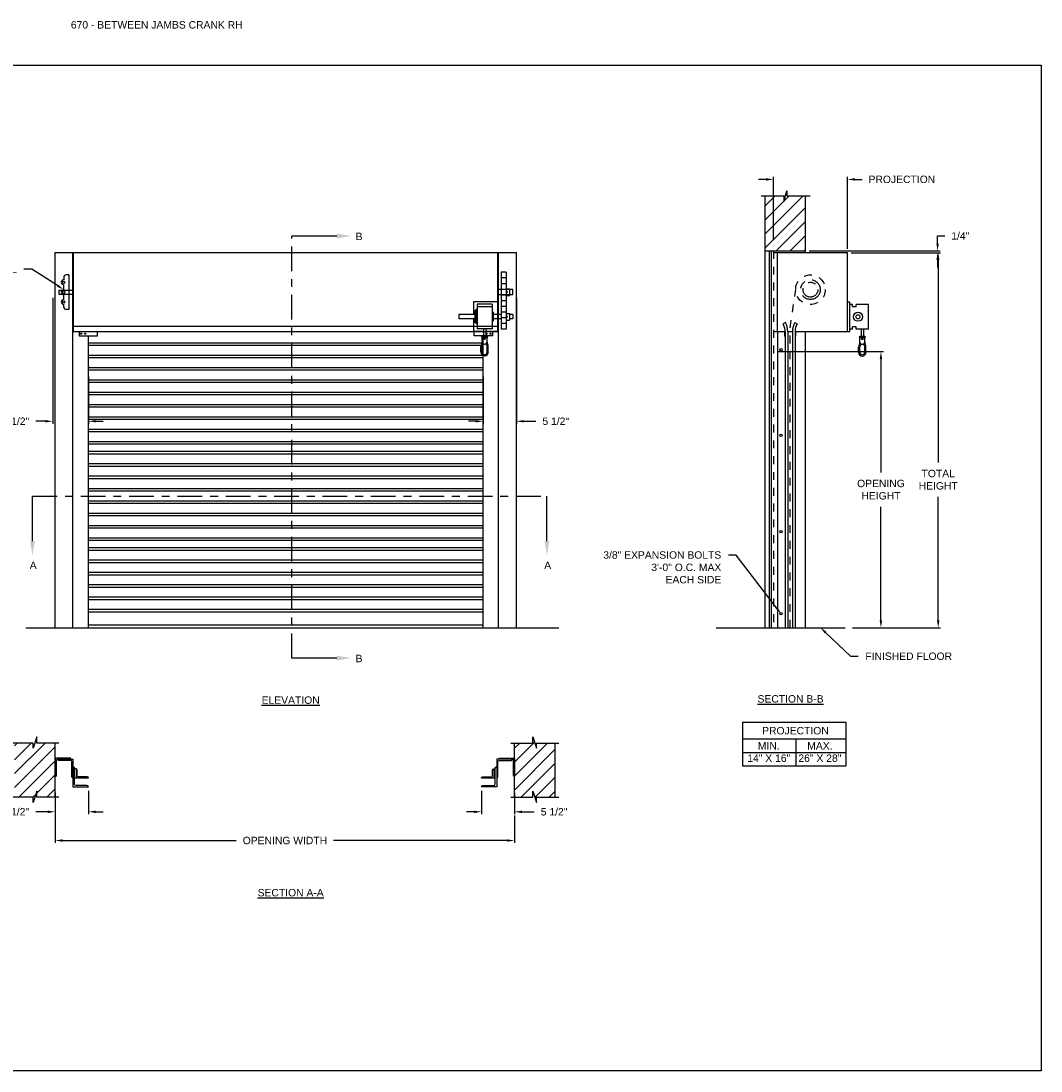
# Model space of a CAD drawing. Header units: inches. Extents: x 169.6 to 213.8, y 195 to 266.5.
# Tile 50 of 50: x 200.8 to 213.8, y 234.4 to 247.7. Entities that reach past the tile are written whole.
import ezdxf
from ezdxf import colors
from ezdxf.entities.mleader import LeaderData, LeaderLine
from ezdxf.math import Vec2, Vec3

# ---------------------------------------------------------------- set-up
doc = ezdxf.new("R2010")
doc.units = ezdxf.units.IN
doc.header["$LTSCALE"] = 0.25
doc.header["$MEASUREMENT"] = 0
for name, pattern in [('CENTER', [2, 1.25, -0.25, 0.25, -0.25]), ('HIDDEN', [0.375, 0.25, -0.125]), ('HIDDEN2', [0.1875, 0.125, -0.0625])]:
    doc.linetypes.add(name, pattern=pattern)
for name, color, linetype in [('ANNOTATIONS', 1, 'Continuous'), ('CRANK RH', 7, 'Continuous'), ('SECTION CUTS', 6, 'CENTER')]:
    doc.layers.add(name, color=color, linetype=linetype)
doc.styles.add('ARIAL', font='arial.ttf', dxfattribs={"height": 0.09375})
doc.styles.get("Standard").update_dxf_attribs({"font": 'romans.shx'})
doc.dimstyles.new('STANDARD$0', dxfattribs={"dimtxt": 0.09375, "dimasz": 0.09375, "dimexe": 0.03125, "dimexo": 0.046875, "dimgap": 0.09, "dimtad": 0, "dimtih": 1, "dimtoh": 1, "dimdec": 4, "dimzin": 0, "dimdsep": 46, "dimtxsty": 'ARIAL', "dimcen": 0.09, "dimadec": 0, "dimazin": 0, "dimtfac": 1, "dimtdec": 4, "dimtofl": 0, "dimtmove": 0, "dimatfit": 1, "dimfxl": 1, "dimtolj": 1, "dimtzin": 0, "dimarcsym": 0})
pattern_1 = [(45, (7.58987, -16.66831), (-0.08838835, 0.08838835), [])]

# ---------------------------------------------------------------- blocks, each defined once
blk = doc.blocks.new('*D51')
at = {"layer": 'ANNOTATIONS', "color": 0, "lineweight": -2, "transparency": 16777216}
for p, q in [((210.411, 243.533), (211.757, 243.533)), ((211.726, 243.439), (211.726, 242.002)), ((211.726, 240.13), (211.726, 241.567)), ((211.364, 240.036), (211.757, 240.036))]:
    blk.add_line(p, q, dxfattribs=at)
at = {"layer": 'ANNOTATIONS', "color": 0, "transparency": 16777216}
for points in [[(211.71, 243.439), (211.741, 243.439), (211.726, 243.533)], [(211.71, 240.13), (211.741, 240.13), (211.726, 240.036)]]:
    blk.add_solid(points, dxfattribs=at)
at = {"layer": 'defpoints', "color": 0, "transparency": 16777216}
for p in [(210.364, 243.533), (211.726, 243.533), (211.318, 240.036)]:
    blk.add_point(p, dxfattribs=at)
at = {"layer": 'ANNOTATIONS', "color": 0, "transparency": 16777216, "insert": (211.726, 241.785), "char_height": 0.09375, "attachment_point": 5, "style": 'ARIAL'}
blk.add_mtext('\\A1;OPENING \\PHEIGHT', dxfattribs=at)
blk = doc.blocks.new('*D52')
at = {"layer": 'ANNOTATIONS', "color": 0, "lineweight": -2, "transparency": 16777216}
for p, q in [((211.349, 244.786), (212.482, 244.786)), ((212.451, 244.693), (212.451, 242.129)), ((212.451, 240.13), (212.451, 241.694)), ((211.364, 240.036), (212.482, 240.036))]:
    blk.add_line(p, q, dxfattribs=at)
at = {"layer": 'ANNOTATIONS', "color": 0, "transparency": 16777216}
for points in [[(212.435, 244.693), (212.467, 244.693), (212.451, 244.786)], [(212.435, 240.13), (212.467, 240.13), (212.451, 240.036)]]:
    blk.add_solid(points, dxfattribs=at)
at = {"layer": 'defpoints', "color": 0, "transparency": 16777216}
for p in [(211.302, 244.786), (211.318, 240.036), (212.451, 240.036)]:
    blk.add_point(p, dxfattribs=at)
at = {"layer": 'ANNOTATIONS', "color": 0, "transparency": 16777216, "insert": (212.451, 241.911), "char_height": 0.0938, "attachment_point": 5, "style": 'ARIAL'}
blk.add_mtext('\\A1;TOTAL\\PHEIGHT', dxfattribs=at)
blk = doc.blocks.new('*D44')
at = {"layer": 'ANNOTATIONS', "color": 0, "lineweight": -2, "transparency": 16777216}
for p, q in [((210.271, 245.714), (210.177, 245.714)), ((210.364, 244.948), (210.364, 245.745)), ((211.302, 244.833), (211.302, 245.745)), ((211.396, 245.714), (211.489, 245.714))]:
    blk.add_line(p, q, dxfattribs=at)
at = {"layer": 'ANNOTATIONS', "color": 0, "transparency": 16777216}
for points in [[(210.271, 245.729), (210.271, 245.698), (210.364, 245.714)], [(211.396, 245.729), (211.396, 245.698), (211.302, 245.714)]]:
    blk.add_solid(points, dxfattribs=at)
at = {"layer": 'defpoints', "color": 0, "transparency": 16777216}
for p in [(211.302, 245.714), (210.364, 244.901), (211.302, 244.786)]:
    blk.add_point(p, dxfattribs=at)
at = {"layer": 'ANNOTATIONS', "color": 0, "transparency": 16777216, "insert": (211.991, 245.714), "char_height": 0.09375, "attachment_point": 5, "style": 'ARIAL'}
blk.add_mtext('\\A1;PROJECTION', dxfattribs=at)
blk = doc.blocks.new('*D45')
at = {"layer": 'ANNOTATIONS', "color": 0, "lineweight": -2, "transparency": 16777216}
for p, q in [((201.268, 237.948), (201.268, 237.674)), ((201.688, 237.973), (201.688, 237.674)), ((201.174, 237.706), (201.021, 237.706)), ((201.782, 237.706), (201.876, 237.706))]:
    blk.add_line(p, q, dxfattribs=at)
at = {"layer": 'ANNOTATIONS', "color": 0, "transparency": 16777216}
for points in [[(201.174, 237.721), (201.174, 237.69), (201.268, 237.706)], [(201.782, 237.721), (201.782, 237.69), (201.688, 237.706)]]:
    blk.add_solid(points, dxfattribs=at)
at = {"layer": 'defpoints', "color": 0, "transparency": 16777216}
for p in [(201.268, 237.995), (201.688, 238.02), (201.268, 237.706)]:
    blk.add_point(p, dxfattribs=at)
at = {"layer": 'ANNOTATIONS', "color": 0, "transparency": 16777216, "insert": (200.768, 237.706), "char_height": 0.0938, "attachment_point": 5, "style": 'ARIAL'}
blk.add_mtext('\\A1;5 1/2"', dxfattribs=at)
blk = doc.blocks.new('*D46')
at = {"layer": 'ANNOTATIONS', "color": 0, "lineweight": -2, "transparency": 16777216}
for p, q in [((212.443, 244.902), (212.443, 244.998)), ((212.443, 244.998), (212.537, 244.998)), ((210.818, 244.809), (212.474, 244.809)), ((211.349, 244.786), (212.474, 244.786)), ((212.443, 244.693), (212.443, 244.599))]:
    blk.add_line(p, q, dxfattribs=at)
at = {"layer": 'ANNOTATIONS', "color": 0, "transparency": 16777216}
for points in [[(212.428, 244.902), (212.459, 244.902), (212.443, 244.809)], [(212.428, 244.693), (212.459, 244.693), (212.443, 244.786)]]:
    blk.add_solid(points, dxfattribs=at)
at = {"layer": 'defpoints', "color": 0, "transparency": 16777216}
for p in [(210.771, 244.809), (211.302, 244.786), (212.443, 244.809)]:
    blk.add_point(p, dxfattribs=at)
at = {"layer": 'ANNOTATIONS', "color": 0, "transparency": 16777216, "insert": (212.731, 244.998), "char_height": 0.0938, "attachment_point": 5, "style": 'ARIAL'}
blk.add_mtext('\\A1;1/4"', dxfattribs=at)
blk = doc.blocks.new('*D47')
at = {"layer": 'ANNOTATIONS', "color": 0, "lineweight": -2, "transparency": 16777216}
for p, q in [((206.666, 237.973), (206.666, 237.674)), ((207.086, 237.948), (207.086, 237.674)), ((206.572, 237.706), (206.478, 237.706)), ((207.179, 237.706), (207.333, 237.706))]:
    blk.add_line(p, q, dxfattribs=at)
at = {"layer": 'ANNOTATIONS', "color": 0, "transparency": 16777216}
for points in [[(206.572, 237.721), (206.572, 237.69), (206.666, 237.706)], [(207.179, 237.721), (207.179, 237.69), (207.086, 237.706)]]:
    blk.add_solid(points, dxfattribs=at)
at = {"layer": 'defpoints', "color": 0, "transparency": 16777216}
for p in [(206.666, 238.02), (207.086, 237.995), (207.086, 237.706)]:
    blk.add_point(p, dxfattribs=at)
at = {"layer": 'ANNOTATIONS', "color": 0, "transparency": 16777216, "insert": (207.586, 237.706), "char_height": 0.0938, "attachment_point": 5, "style": 'ARIAL'}
blk.add_mtext('\\A1;5 1/2"', dxfattribs=at)
blk = doc.blocks.new('*D48')
at = {"layer": 'ANNOTATIONS', "color": 0, "lineweight": -2, "transparency": 16777216}
for p, q in [((201.236, 244.214), (201.236, 242.62)), ((201.688, 243.218), (201.688, 242.62)), ((201.142, 242.651), (201.022, 242.651)), ((201.782, 242.651), (201.876, 242.651))]:
    blk.add_line(p, q, dxfattribs=at)
at = {"layer": 'ANNOTATIONS', "color": 0, "transparency": 16777216}
for points in [[(201.142, 242.667), (201.142, 242.636), (201.236, 242.651)], [(201.782, 242.667), (201.782, 242.636), (201.688, 242.651)]]:
    blk.add_solid(points, dxfattribs=at)
at = {"layer": 'defpoints', "color": 0, "transparency": 16777216}
for p in [(201.236, 244.26), (201.688, 243.265), (201.236, 242.651)]:
    blk.add_point(p, dxfattribs=at)
at = {"layer": 'ANNOTATIONS', "color": 0, "transparency": 16777216, "insert": (200.769, 242.651), "char_height": 0.0938, "attachment_point": 5, "style": 'ARIAL'}
blk.add_mtext('\\A1;5 1/2"', dxfattribs=at)
blk = doc.blocks.new('*D49')
at = {"layer": 'ANNOTATIONS', "color": 0, "lineweight": -2, "transparency": 16777216}
for p, q in [((207.108, 244.214), (207.108, 242.62)), ((206.688, 243.218), (206.688, 242.62)), ((206.594, 242.651), (206.501, 242.651)), ((207.202, 242.651), (207.354, 242.651))]:
    blk.add_line(p, q, dxfattribs=at)
at = {"layer": 'ANNOTATIONS', "color": 0, "transparency": 16777216}
for points in [[(206.594, 242.667), (206.594, 242.636), (206.688, 242.651)], [(207.202, 242.667), (207.202, 242.636), (207.108, 242.651)]]:
    blk.add_solid(points, dxfattribs=at)
at = {"layer": 'defpoints', "color": 0, "transparency": 16777216}
for p in [(207.108, 244.26), (206.688, 243.265), (207.108, 242.651)]:
    blk.add_point(p, dxfattribs=at)
at = {"layer": 'ANNOTATIONS', "color": 0, "transparency": 16777216, "insert": (207.607, 242.651), "char_height": 0.0938, "attachment_point": 5, "style": 'ARIAL'}
blk.add_mtext('\\A1;5 1/2"', dxfattribs=at)
blk = doc.blocks.new('*D50')
at = {"layer": 'ANNOTATIONS', "color": 0, "lineweight": -2, "transparency": 16777216}
for p, q in [((201.268, 237.803), (201.268, 237.311)), ((207.086, 237.659), (207.086, 237.311)), ((201.362, 237.342), (203.561, 237.342)), ((206.992, 237.342), (204.793, 237.342))]:
    blk.add_line(p, q, dxfattribs=at)
at = {"layer": 'ANNOTATIONS', "color": 0, "transparency": 16777216}
for points in [[(201.362, 237.358), (201.362, 237.327), (201.268, 237.342)], [(206.992, 237.358), (206.992, 237.327), (207.086, 237.342)]]:
    blk.add_solid(points, dxfattribs=at)
at = {"layer": 'defpoints', "color": 0, "transparency": 16777216}
for p in [(201.268, 237.85), (207.086, 237.706), (207.086, 237.342)]:
    blk.add_point(p, dxfattribs=at)
at = {"layer": 'ANNOTATIONS', "color": 0, "transparency": 16777216, "insert": (204.177, 237.342), "char_height": 0.09375, "attachment_point": 5, "style": 'ARIAL'}
blk.add_mtext('\\A1;OPENING WIDTH', dxfattribs=at)

msp = doc.modelspace()

# ---------------------------------------------------------------- hatches: boundary and pattern name
at = {"layer": 'CRANK RH', "linetype": 'Continuous'}
h = msp.add_hatch(dxfattribs=at)
h.set_pattern_fill('ANSI31', color=256, style=0)
h.set_pattern_definition([(45, (8.14122, -16.66831), (-0.08838835, 0.08838835), [])])
h.paths.add_polyline_path([(210.77073, 244.76984), (210.77073, 245.50443), (210.53423, 245.50443), (210.53423, 245.56909), (210.49582, 245.43573), (210.49582, 245.50443), (210.2551, 245.50443), (210.2551, 244.95413)])
h.paths.add_polyline_path([(210.2551, 244.95413), (210.2551, 244.80863), (210.77073, 244.80863), (210.77073, 244.75607), (210.77073, 244.76984)])
at = {"layer": 'CRANK RH'}
h = msp.add_hatch(dxfattribs=at)
h.set_pattern_fill('ANSI31', color=256, style=0)
h.set_pattern_definition(pattern_1)
h.paths.add_polyline_path([(200.98964, 238.51277), (200.98964, 238.57687), (200.75243, 238.57687), (200.75243, 237.88937), (200.98964, 237.88937), (200.98964, 237.82527), (201.03654, 237.96734), (201.03654, 237.88937), (201.26806, 237.88937), (201.26806, 238.57687), (201.03654, 238.57687), (201.03654, 238.65484)])
h = msp.add_hatch(dxfattribs=at)
h.set_pattern_fill('ANSI31', color=256, style=0)
h.set_pattern_definition(pattern_1)
h.paths.add_polyline_path([(207.36412, 238.51277), (207.36412, 238.57687), (207.60132, 238.57687), (207.60132, 237.88937), (207.36412, 237.88937), (207.36412, 237.82527), (207.31722, 237.96734), (207.31722, 237.88937), (207.0857, 237.88937), (207.0857, 238.57687), (207.31722, 238.57687), (207.31722, 238.65484)])

# ---------------------------------------------------------------- linework, layer by layer
at = {"layer": 'ANNOTATIONS'}
for p, q in [((209.97454, 238.8396), (209.97454, 238.28823)), ((209.97454, 238.8396), (211.28231, 238.8396)), ((211.28231, 238.8396), (211.28231, 238.28823)), ((209.97454, 238.62813), (211.28231, 238.62813)), ((210.64739, 238.62813), (210.64739, 238.28823)), ((209.97454, 238.45818), (211.28231, 238.45818)), ((209.97454, 238.28823), (211.28231, 238.28823))]:
    msp.add_line(p, q, dxfattribs=at)
at = {"layer": 'CRANK RH', "linetype": 'Continuous'}
for p, q in [((210.20871, 245.50443), (210.49582, 245.50443)), ((210.2551, 245.50443), (210.2551, 240.03641)), ((210.49582, 245.43573), (210.53423, 245.56909)), ((210.49582, 245.50443), (210.49582, 245.43573)), ((210.53423, 245.56909), (210.53423, 245.50443)), ((210.53423, 245.50443), (210.82942, 245.50443)), ((210.77073, 244.78641), (210.77073, 245.50443)), ((201.26806, 240.03641), (201.26806, 244.78641)), ((201.26806, 244.78641), (207.1082, 244.78641)), ((201.49275, 240.03641), (201.49275, 244.78641)), ((201.50063, 243.78641), (201.50063, 244.78641)), ((206.87563, 243.78641), (206.87563, 244.78641)), ((206.88351, 240.03641), (206.88351, 244.78641)), ((207.1082, 240.03641), (207.1082, 244.78641)), ((210.2551, 244.80863), (210.77073, 244.80863)), ((210.309, 244.80863), (210.309, 240.03641)), ((210.3367, 244.80863), (210.3367, 240.03641)), ((210.36448, 244.78641), (211.30198, 244.78641)), ((210.41725, 243.78641), (210.41725, 244.78641)), ((211.30198, 243.78641), (211.30198, 244.78641)), ((201.37563, 244.47391), (201.37563, 244.44266)), ((201.37563, 244.31766), (201.37563, 244.38016)), ((201.43813, 244.50516), (201.40688, 244.50516)), ((201.43813, 244.50516), (201.43813, 244.06766)), ((201.37563, 244.19266), (201.37563, 244.25516)), ((207.06313, 244.31766), (206.87563, 244.31766)), ((206.87563, 244.25516), (207.06313, 244.25516)), ((207.06313, 244.25516), (207.06313, 244.31766)), ((201.37563, 244.09891), (201.37563, 244.13016)), ((206.56543, 244.16352), (206.56543, 244.00197)), ((206.6123, 244.13227), (206.6123, 243.81977)), ((206.7998, 244.13227), (206.7998, 243.81977)), ((206.87793, 244.16352), (206.87793, 244.00197)), ((211.33323, 243.78641), (211.33323, 244.16141)), ((211.36448, 244.09891), (211.36448, 244.13016)), ((211.41135, 244.09891), (211.41135, 244.13016)), ((211.56733, 243.81766), (211.56733, 244.13016)), ((201.43813, 244.06766), (201.40688, 244.06766)), ((206.58105, 244.04884), (206.58105, 243.9032)), ((206.59668, 244.06447), (206.59668, 243.88757)), ((206.81543, 244.03322), (206.81543, 243.91882)), ((206.87563, 243.85222), (201.50063, 243.85222)), ((206.56543, 243.95007), (206.56543, 243.78852)), ((206.87793, 243.95007), (206.87793, 243.78852)), ((210.515, 243.902), (210.48609, 243.88502)), ((210.63583, 243.902), (210.66474, 243.88502)), ((211.36448, 243.81766), (211.36448, 243.84891)), ((211.41135, 243.81766), (211.41135, 243.84891)), ((201.50063, 243.78641), (206.87563, 243.78641)), ((201.57127, 243.78641), (201.57127, 243.73399)), ((201.57127, 243.73399), (201.80207, 243.73399)), ((201.68813, 240.03641), (201.68813, 243.73399)), ((201.80207, 243.73399), (201.80207, 243.78641)), ((206.57418, 243.73399), (206.57418, 243.78641)), ((206.80499, 243.73399), (206.57418, 243.73399)), ((206.68813, 240.03641), (206.68813, 243.73399)), ((206.69043, 243.81977), (206.69043, 243.72602)), ((206.72168, 243.81977), (206.72168, 243.72602)), ((206.80499, 243.78641), (206.80499, 243.73399)), ((210.36448, 243.78641), (210.51291, 243.78641)), ((210.41481, 243.78641), (210.41481, 240.03641)), ((210.5051, 243.78641), (210.5051, 243.72791)), ((210.5051, 243.72791), (210.51291, 243.72791)), ((210.51291, 243.78641), (210.51291, 240.03641)), ((210.54644, 243.78641), (210.60439, 243.78641)), ((210.54644, 243.78641), (210.54644, 240.03641)), ((210.60439, 243.78641), (210.60439, 240.03641)), ((210.63791, 243.78641), (211.30198, 243.78641)), ((210.63791, 243.78641), (210.63791, 240.03641)), ((210.64573, 243.72791), (210.63791, 243.72791)), ((210.64573, 243.78641), (210.64573, 243.72791)), ((210.77073, 240.03641), (210.77073, 243.78641)), ((211.47372, 243.81766), (211.47372, 243.72391)), ((211.50497, 243.81766), (211.50497, 243.72391)), ((206.65919, 243.52647), (206.65918, 243.59753)), ((206.7373, 243.7104), (206.6748, 243.71039)), ((206.6748, 243.66003), (206.6748, 243.7104)), ((206.67481, 243.52647), (206.67481, 243.59753)), ((206.7373, 243.66003), (206.7373, 243.7104)), ((206.75294, 243.52647), (206.75293, 243.59754)), ((211.44248, 243.52436), (211.44247, 243.59542)), ((211.52059, 243.70829), (211.45809, 243.70829)), ((211.45809, 243.65792), (211.45809, 243.70829)), ((211.4581, 243.52436), (211.4581, 243.59542)), ((211.52059, 243.65793), (211.52059, 243.70829)), ((211.53623, 243.52437), (211.53622, 243.59543)), ((209.6395, 240.03641), (211.27073, 240.03641)), ((200.98964, 238.57687), (200.70556, 238.57687)), ((201.03654, 238.65484), (200.98964, 238.51277)), ((200.98964, 238.51277), (200.98964, 238.57687)), ((201.03654, 238.57687), (201.03654, 238.65484)), ((201.31493, 238.57687), (201.03654, 238.57687)), ((207.03882, 238.57687), (207.31722, 238.57687)), ((207.31722, 238.57687), (207.31722, 238.65484)), ((207.31722, 238.65484), (207.36412, 238.51277)), ((207.36412, 238.51277), (207.36412, 238.57687)), ((207.36412, 238.57687), (207.6482, 238.57687)), ((201.49275, 238.37176), (201.49275, 238.02007)), ((206.86101, 238.37176), (206.86101, 238.02007)), ((201.49275, 238.1373), (201.49275, 238.1373)), ((201.53182, 238.24963), (201.51229, 238.24963)), ((201.68813, 238.1324), (201.51229, 238.1324)), ((201.68813, 238.1324), (201.68813, 238.1324)), ((206.66563, 238.1324), (206.66563, 238.1324)), ((206.82193, 238.24963), (206.84147, 238.24963)), ((206.86101, 238.1373), (206.86101, 238.1373)), ((200.98964, 237.88937), (200.70556, 237.88937)), ((201.03654, 237.96734), (200.98964, 237.82527)), ((200.98964, 237.82527), (200.98964, 237.88937)), ((201.03654, 237.88937), (201.03654, 237.96734)), ((201.31493, 237.88937), (201.03654, 237.88937)), ((207.03882, 237.88937), (207.31722, 237.88937)), ((207.31722, 237.88937), (207.31722, 237.96734)), ((207.31722, 237.96734), (207.36412, 237.82527)), ((207.36412, 237.88937), (207.6482, 237.88937)), ((207.36412, 237.82527), (207.36412, 237.88937))]:
    msp.add_line(p, q, dxfattribs=at)
at = {"layer": 'CRANK RH', "linetype": 'HIDDEN2'}
msp.add_line((210.36448, 244.80863), (210.36448, 240.03641), dxfattribs=at)
at = {"layer": 'CRANK RH'}
for p, q in [((206.97707, 244.53739), (206.91488, 244.53739)), ((206.91488, 244.53739), (206.91488, 243.81739)), ((206.97707, 244.53739), (206.97707, 243.81739)), ((206.97707, 244.46539), (206.91488, 244.46539)), ((206.97707, 244.39339), (206.91488, 244.39339)), ((201.31543, 244.31236), (201.50063, 244.31236)), ((201.31543, 244.31236), (201.31543, 244.26046)), ((201.31543, 244.26046), (201.50063, 244.26046)), ((206.97707, 244.32139), (206.91488, 244.32139)), ((206.97707, 244.24939), (206.91488, 244.24939)), ((206.97707, 244.32783), (207.02078, 244.32783)), ((206.97707, 244.245), (207.02078, 244.245)), ((207.02078, 244.32783), (207.02078, 244.245)), ((206.87793, 244.16352), (206.56543, 244.16352)), ((206.7998, 244.13227), (206.6123, 244.13227)), ((206.97707, 244.17739), (206.91488, 244.17739)), ((211.33323, 244.16141), (211.30198, 244.16141)), ((211.36448, 244.13016), (211.33323, 244.13016)), ((211.56733, 244.13016), (211.41135, 244.13016)), ((206.58105, 244.00197), (206.38022, 244.00197)), ((206.38022, 244.00197), (206.38022, 243.95007)), ((206.59668, 244.04884), (206.58105, 244.04884)), ((206.6123, 244.06447), (206.59668, 244.06447)), ((206.7998, 244.10102), (206.6123, 244.10102)), ((206.81543, 244.03322), (206.7998, 244.03322)), ((206.91488, 244.00197), (206.81543, 244.00197)), ((206.97707, 244.10539), (206.91488, 244.10539)), ((206.97707, 244.03339), (206.91488, 244.03339)), ((206.97707, 244.01533), (207.02078, 244.01533)), ((207.02078, 244.01533), (207.02078, 243.9325)), ((207.06313, 244.00197), (207.02078, 244.00197)), ((207.06313, 244.00197), (207.06313, 243.95007)), ((211.41135, 244.09891), (211.36448, 244.09891)), ((206.58105, 243.95007), (206.38022, 243.95007)), ((206.59668, 243.9032), (206.58105, 243.9032)), ((206.6123, 243.88757), (206.59668, 243.88757)), ((206.7998, 243.85102), (206.6123, 243.85102)), ((206.81543, 243.91882), (206.7998, 243.91882)), ((206.91488, 243.95007), (206.81543, 243.95007)), ((206.97707, 243.96139), (206.91488, 243.96139)), ((206.97707, 243.88939), (206.91488, 243.88939)), ((206.97707, 243.9325), (207.02078, 243.9325)), ((207.06313, 243.95007), (207.02078, 243.95007)), ((211.41135, 243.84891), (211.36448, 243.84891)), ((206.69043, 243.78852), (206.56543, 243.78852)), ((206.7998, 243.81977), (206.6123, 243.81977)), ((206.7373, 243.72602), (206.6748, 243.72602)), ((206.87793, 243.78852), (206.72168, 243.78852)), ((206.97707, 243.81739), (206.91488, 243.81739)), ((211.36448, 243.81766), (211.33323, 243.81766)), ((211.56733, 243.81766), (211.41135, 243.81766)), ((211.52059, 243.72392), (211.45809, 243.72391)), ((206.73731, 243.52647), (206.73731, 243.59753)), ((211.5206, 243.52437), (211.5206, 243.59543)), ((200.89514, 240.03641), (207.64729, 240.03641)), ((206.68813, 240.06766), (201.68813, 240.06766)), ((201.26806, 237.88937), (201.26806, 238.57687)), ((207.0857, 237.88937), (207.0857, 238.57687)), ((207.60132, 237.88937), (207.60132, 238.57687))]:
    msp.add_line(p, q, dxfattribs=at)
at = {"layer": 'CRANK RH', "linetype": 'HIDDEN'}
for p, q in [((210.57541, 243.8343), (210.64837, 244.31781)), ((210.57541, 240.03641), (210.57541, 243.8343))]:
    msp.add_line(p, q, dxfattribs=at)
at = {"layer": 'CRANK RH', "linetype": 'ByBlock'}
msp.add_line((211.30198, 243.78641), (211.33323, 243.78641), dxfattribs=at)
at = {"layer": 'CRANK RH', "color": 7}
for p, q in [((201.68813, 243.64564), (206.68813, 243.64564)), ((201.68813, 243.61439), (206.68813, 243.61439)), ((201.68813, 243.48939), (206.68813, 243.48939)), ((201.68813, 243.45814), (206.68813, 243.45814)), ((201.68813, 243.33314), (206.68813, 243.33314)), ((201.68813, 243.30189), (206.68813, 243.30189)), ((201.68813, 243.17689), (206.68813, 243.17689)), ((201.68813, 243.14564), (206.68813, 243.14564)), ((201.68813, 243.02064), (206.68813, 243.02064)), ((201.68813, 242.98939), (206.68813, 242.98939)), ((201.68813, 242.86439), (206.68813, 242.86439)), ((201.68813, 242.83314), (206.68813, 242.83314)), ((201.68813, 242.70814), (206.68813, 242.70814)), ((201.68813, 242.67689), (206.68813, 242.67689)), ((201.68813, 242.55189), (206.68813, 242.55189)), ((201.68813, 242.52064), (206.68813, 242.52064)), ((201.68813, 242.39564), (206.68813, 242.39564)), ((201.68813, 242.36439), (206.68813, 242.36439)), ((201.68813, 242.27064), (206.68813, 242.27064)), ((201.68813, 242.23939), (206.68813, 242.23939)), ((201.68813, 242.11439), (206.68813, 242.11439)), ((201.68813, 242.08314), (206.68813, 242.08314)), ((201.68813, 241.95814), (206.68813, 241.95814)), ((201.68813, 241.92689), (206.68813, 241.92689)), ((201.68813, 241.80189), (206.68813, 241.80189)), ((201.68813, 241.77064), (206.68813, 241.77064)), ((201.68813, 241.64564), (206.68813, 241.64564)), ((201.68813, 241.61439), (206.68813, 241.61439)), ((201.68813, 241.48939), (206.68813, 241.48939)), ((201.68813, 241.45814), (206.68813, 241.45814)), ((201.68813, 241.33314), (206.68813, 241.33314)), ((201.68813, 241.30189), (206.68813, 241.30189)), ((201.68813, 241.17689), (206.68813, 241.17689)), ((201.68813, 241.14564), (206.68813, 241.14564)), ((201.68813, 241.05189), (206.68813, 241.05189)), ((201.68813, 241.02064), (206.68813, 241.02064)), ((201.68813, 240.89564), (206.68813, 240.89564)), ((201.68813, 240.86439), (206.68813, 240.86439)), ((201.68813, 240.73939), (206.68813, 240.73939)), ((201.68813, 240.70814), (206.68813, 240.70814)), ((201.68813, 240.58314), (206.68813, 240.58314)), ((201.68813, 240.55189), (206.68813, 240.55189)), ((201.68813, 240.42689), (206.68813, 240.42689)), ((201.68813, 240.39564), (206.68813, 240.39564)), ((201.68813, 240.27064), (206.68813, 240.27064)), ((201.68813, 240.23939), (206.68813, 240.23939))]:
    msp.add_line(p, q, dxfattribs=at)
at = {"layer": 'CRANK RH'}
for points in [[(206.98555, 244.28875), (206.98701, 244.29128), (206.98994, 244.29128), (206.9914, 244.28875), (206.98994, 244.28621), (206.98701, 244.28621)], [(206.98555, 243.97625), (206.98701, 243.97878), (206.98994, 243.97878), (206.9914, 243.97625), (206.98994, 243.97371), (206.98701, 243.97371)]]:
    msp.add_lwpolyline(points, close=True, dxfattribs=at)
at = {"layer": 'CRANK RH', "linetype": 'Continuous'}
for points in [[(201.44879, 238.37176, 0.41421356), (201.46344, 238.38641), (201.26806, 238.38641), (201.26806, 238.15195, 0.41421356), (201.28271, 238.16661), (201.28271, 238.35711, -0.41421356), (201.29737, 238.37176)], [(201.49275, 238.1373, -0.41421356), (201.47809, 238.15195), (201.47809, 238.34245, 0.41421356), (201.46344, 238.35711), (201.31202, 238.35711, -0.41421356), (201.29737, 238.37176), (201.49275, 238.37176)], [(201.49275, 238.02007), (201.68813, 238.02007, 0.41421356), (201.66859, 238.03961), (201.53182, 238.03961, -0.41421356), (201.51229, 238.05915), (201.51229, 238.25881, 0.41421356), (201.49275, 238.27835)], [(206.86101, 238.02007), (206.66563, 238.02007, -0.41421356), (206.68517, 238.03961), (206.82193, 238.03961, 0.41421356), (206.84147, 238.05915), (206.84147, 238.25881, -0.41421356), (206.86101, 238.27835)], [(206.86101, 238.1373, 0.41421356), (206.87566, 238.15195), (206.87566, 238.34245, -0.41421356), (206.89032, 238.35711), (207.04174, 238.35711, 0.41421356), (207.05639, 238.37176), (206.86101, 238.37176)], [(206.90497, 238.37176, -0.41421356), (206.89032, 238.38641), (207.0857, 238.38641), (207.0857, 238.15195, -0.41421356), (207.07105, 238.16661), (207.07105, 238.35711, 0.41421356), (207.05639, 238.37176)], [(201.68813, 238.1324, 0.41421356), (201.67348, 238.14705), (201.56113, 238.14705, -0.41421356), (201.54648, 238.16171), (201.54648, 238.23498, 0.41421356), (201.53182, 238.24963), (201.53182, 238.1324)], [(206.84147, 238.1324), (206.66563, 238.1324, -0.41421356), (206.68028, 238.14705), (206.79263, 238.14705, 0.41421356), (206.80728, 238.16171), (206.80728, 238.23498, -0.41421356), (206.82193, 238.24963), (206.82193, 238.1324)]]:
    msp.add_lwpolyline(points, format="xyb", dxfattribs=at)
at = {"layer": 'CRANK RH'}
for centre, radius in [((201.37563, 244.41141), 0.01562), ((201.37563, 244.28641), 0.01562), ((206.98847, 244.28875), 0.0057), ((201.37563, 244.16141), 0.01562), ((206.98847, 243.97625), 0.0057)]:
    msp.add_circle(centre, radius, dxfattribs=at)
at = {"layer": 'CRANK RH', "linetype": 'HIDDEN'}
msp.add_circle((210.83323, 244.31766), 0.1875, dxfattribs=at)
at = {"layer": 'CRANK RH', "linetype": 'CENTER'}
for radius in [0.125, 0.09375]:
    msp.add_circle((210.83323, 244.31766), radius, dxfattribs=at)
at = {"layer": 'CRANK RH', "linetype": 'Continuous'}
for centre, radius in [((211.43419, 243.97391), 0.0572), ((211.43419, 243.97391), 0.02595), ((201.59532, 243.7602), 0.00781), ((201.6465, 243.7602), 0.00781), ((206.72976, 243.7602), 0.00781), ((206.78094, 243.7602), 0.00781), ((206.70605, 243.69477), 0.00781), ((211.48934, 243.69266), 0.00781), ((210.46045, 243.55592), 0.01562), ((210.46045, 242.47191), 0.01562), ((210.46045, 241.25316), 0.01562), ((210.46045, 240.21561), 0.01562)]:
    msp.add_circle(centre, radius, dxfattribs=at)
for centre, radius, start, end in [((201.37563, 244.41141), 0.03125, 90, 270), ((201.40688, 244.47391), 0.03125, 90, 180), ((201.37563, 244.28641), 0.03125, 90, 270), ((201.37563, 244.16141), 0.03125, 90, 270), ((201.40688, 244.09891), 0.03125, 180, 270), ((210.31827, 243.78641), 0.19465, 0, 30.436314), ((210.31827, 243.78641), 0.22817, 0, 30.436314), ((210.83256, 243.78641), 0.22817, 149.563686, 180), ((210.83256, 243.78641), 0.19465, 149.563686, 180)]:
    msp.add_arc(centre, radius, start, end, dxfattribs=at)
at = {"layer": 'CRANK RH'}
for centre, radius, start, end in [((206.6748, 243.71821), 0.00781, 90.003511, 270.003511), ((206.7373, 243.71821), 0.00781, 270.003511, 90.003511), ((211.45809, 243.7161), 0.00781, 90.003511, 270.003511), ((211.52059, 243.7161), 0.00781, 270.003511, 90.003511), ((206.70606, 243.59753), 0.04687, 141.321323, 180.003511), ((206.64507, 243.64636), 0.03125, 321.321323, 12.639136), ((206.70605, 243.66003), 0.03125, 180.003511, 0.003511), ((206.70606, 243.59753), 0.03125, 0.003511, 180.003511), ((206.76704, 243.64636), 0.03125, 167.367885, 218.685698), ((206.70606, 243.59753), 0.04687, 0.003511, 38.685698), ((211.48935, 243.59543), 0.04688, 141.321323, 180.003511), ((211.42836, 243.64425), 0.03125, 321.321323, 12.639136), ((211.48934, 243.65793), 0.03125, 180.003511, 0.003511), ((211.48935, 243.59543), 0.03125, 0.003511, 180.003511), ((211.55033, 243.64426), 0.03125, 167.367885, 218.685698), ((211.48935, 243.59543), 0.04688, 0.003511, 38.685698), ((206.70606, 243.52647), 0.04687, 180.003511, 0.003511), ((206.70606, 243.52647), 0.03125, 180.003511, 0.003511), ((211.48935, 243.52436), 0.04688, 180.003511, 0.003511), ((211.48935, 243.52436), 0.03125, 180.003511, 0.003511)]:
    msp.add_arc(centre, radius, start, end, dxfattribs=at)
at = {"layer": 'CRANK RH', "linetype": 'ByBlock'}
msp.add_point((201.68813, 243.34891), dxfattribs=at)
at = {"layer": 'defpoints'}
msp.add_lwpolyline([(213.75315, 234.42383), (194.28327, 234.42383), (194.28327, 247.15894), (213.75315, 247.15894)], close=True, dxfattribs=at)
at = {"layer": 'SECTION CUTS'}
for p, q in [((204.26439, 239.65218), (204.26439, 244.99639)), ((200.97956, 241.70302), (207.49552, 241.70302))]:
    msp.add_line(p, q, dxfattribs=at)

# ---------------------------------------------------------------- texts
at = {"layer": 'ANNOTATIONS', "insert": (201.46563, 247.71797), "char_height": 0.09375, "width": 6.6097632, "attachment_point": 1, "line_spacing_factor": 0.86134, "style": 'ARIAL'}
msp.add_mtext('670 - BETWEEN JAMBS CRANK RH', dxfattribs=at)
at = {"layer": 'ANNOTATIONS', "char_height": 0.09375, "attachment_point": 2, "style": 'ARIAL'}
for s, insert, width in [('{\\LELEVATION}', (204.24975, 239.16695), 3.0834986), ('{\\LSECTION B-B}', (210.58116, 239.18292), 1.3823677), ('{\\LSECTION A-A}', (204.24975, 236.72912), 1.3823677)]:
    msp.add_mtext(s, dxfattribs=dict(at, insert=insert, width=width))
for s, width, insert in [('PROJECTION ', 1.7594917, (210.64323, 238.78017)), ('MIN.\\P14" X 16" ', 0.6711642, (210.30511, 238.58818)), ('MAX.\\P26" X 28"', 0.6567117, (210.95254, 238.58818))]:
    msp.add_mtext_dynamic_manual_height_columns(s, width=width, gutter_width=1.36268, heights=[0], dxfattribs=dict(at, insert=insert))
at = {"layer": 'SECTION CUTS', "style": 'ARIAL'}
for s, p in [('B', (205.07242, 244.94469)), ('A', (200.94509, 240.78059)), ('A', (207.46104, 240.78059)), ('B', (205.07242, 239.60049))]:
    msp.add_text(s, height=0.09375, dxfattribs=at).set_placement(p)

# ---------------------------------------------------------------- dimensions: what is measured, and where the dimension line sits
at = {"layer": 'ANNOTATIONS'}
for base, p1, p2, text, picture, middle in [((211.30198, 245.71363), (210.36448, 244.90146), (211.30198, 244.78641), 'PROJECTION', '*D44', (211.99109, 245.71363)), ((207.1082, 242.65121), (206.68813, 243.26459), (207.1082, 244.26046), '5 1/2"', '*D49', (207.60699, 242.65121)), ((207.0857, 237.70565), (206.66563, 238.02007), (207.0857, 237.99494), '5 1/2"', '*D47', (207.5857, 237.70565)), ((207.0857, 237.3422), (201.26806, 237.85031), (207.0857, 237.70565), 'OPENING WIDTH', '*D50', (204.17688, 237.3422))]:
    dim = msp.add_linear_dim(base=base, p1=p1, p2=p2, text=text, dimstyle='STANDARD$0', dxfattribs=at)
    dim.commit()
    dim.dimension.update_dxf_attribs({"geometry": picture, "text_midpoint": middle, "dimtype": 160})
for base, p1, p2, angle, text, picture, middle in [((212.44323, 244.80863), (211.30198, 244.78641), (210.77073, 244.80863), 90, '1/4"', '*D46', (212.73106, 244.99792)), ((212.45104, 240.03641), (211.30198, 244.78641), (211.3176, 240.03641), 90, 'TOTAL\\PHEIGHT', '*D52', (212.45104, 241.91141)), ((201.2357, 242.65121), (201.68813, 243.26459), (201.2357, 244.26046), 180, '5 1/2"', '*D48', (200.76927, 242.65121)), ((201.26806, 237.70565), (201.68813, 238.02007), (201.26806, 237.99494), 180, '5 1/2"', '*D45', (200.76806, 237.70565))]:
    dim = msp.add_linear_dim(base=base, p1=p1, p2=p2, angle=angle, text=text, dimstyle='STANDARD$0', dxfattribs=at)
    dim.commit()
    dim.dimension.update_dxf_attribs({"geometry": picture, "text_midpoint": middle, "dimtype": 160})
dim = msp.add_linear_dim(base=(211.72555, 243.53305), p1=(211.3176, 240.03641), p2=(210.36448, 243.53305), angle=90, text='OPENING \\PHEIGHT', dimstyle='STANDARD$0', dxfattribs=at)
dim.commit()
dim.dimension.update_dxf_attribs({"geometry": '*D51', "text_midpoint": (211.72555, 241.78473)})

# ---------------------------------------------------------------- leaders
ml = msp.add_multileader_mtext('Standard', dxfattribs=at)
ml.set_content('CHARGE WHEEL', color=256, style='ARIAL')
ml.set_leader_properties()
ml.build(insert=Vec2(0, 0))
ml.multileader.update_dxf_attribs({"dogleg_length": 0.36, "arrow_head_size": 0.09375})
ctx = ml.context
ctx.base_point, ctx.char_height, ctx.arrow_head_size, ctx.landing_gap_size, ctx.plane_origin = Vec3(199.64065, 244.57893), 0.09375, 0.09375, 0.09, Vec3(198.57779, 244.04243)
ctx.text_align_type = 2
notes = []
notes.append((ctx, [(1, (1, 1, 0), (200.96988, 244.57893), (-1, 0), 0.09796, [(0, [(201.37563, 244.31766)], 0, [])])]))
ctx.mtext.insert, ctx.mtext.alignment, ctx.mtext.flow_direction = Vec3(200.78192, 244.6266), 3, 5
ml = msp.add_multileader_mtext('Standard', dxfattribs=at)
ml.set_content('3/8" EXPANSION BOLTS\\P3\'-0" O.C. MAX\\PEACH SIDE', color=256, style='ARIAL')
ml.set_leader_properties()
ml.build(insert=Vec2(0, 0))
ml.multileader.update_dxf_attribs({"dogleg_length": 0.36, "arrow_head_size": 0.09375})
ctx = ml.context
ctx.base_point, ctx.char_height, ctx.arrow_head_size, ctx.landing_gap_size, ctx.plane_origin = Vec3(208.13117, 240.95721), 0.09375, 0.09375, 0.09, Vec3(207.79387, 239.51414)
ctx.text_align_type = 2
notes.append((ctx, [(1, (1, 1, 0), (209.89173, 240.95721), (-1, 0), 0.09796, [(0, [(210.46045, 240.21561)], 0, [])])]))
ctx.mtext.insert, ctx.mtext.width, ctx.mtext.alignment, ctx.mtext.flow_direction = Vec3(209.70377, 241.00488), 1.5321608, 3, 5
ml = msp.add_multileader_mtext('Standard', dxfattribs=at)
ml.set_content('FINISHED FLOOR', color=256, style='ARIAL')
ml.set_leader_properties()
ml.build(insert=Vec2(0, 0))
ml.multileader.update_dxf_attribs({"dogleg_length": 0.36, "arrow_head_size": 0.09375})
ctx = ml.context
ctx.base_point, ctx.char_height, ctx.arrow_head_size, ctx.landing_gap_size, ctx.plane_origin = Vec3(211.4381, 239.67534), 0.09375, 0.09375, 0.09, Vec3(210.65307, 239.24211)
notes.append((ctx, [(0, (1, 1, 0), (211.34015, 239.67534), (1, 0), 0.09796, [(0, [(210.95598, 240.04141)], 0, [])])]))
ctx.mtext.insert, ctx.mtext.flow_direction = Vec3(211.5281, 239.72301), 5
at = {"layer": 'SECTION CUTS'}
ml = msp.add_multileader_mtext('Standard', dxfattribs=at)
ml.set_content('', color=256)
ml.set_leader_properties()
ml.build(insert=Vec2(0, 0))
ml.multileader.update_dxf_attribs({"dogleg_length": 0, "arrow_head_size": 0.18})
ctx = ml.context
ctx.base_point, ctx.char_height, ctx.arrow_head_size, ctx.landing_gap_size, ctx.plane_origin, ctx.plane_x_axis, ctx.plane_y_axis = Vec3(204.26439, 244.99639), 0.18, 0.18, 0, Vec3(205.01391, 244.99639), Vec3(0, 1), Vec3(-1, 0)
notes.append((ctx, [(0, (1, 1, 0), (204.26439, 244.99639), (1, 0), 0, [(0, [(205.01391, 244.99639)], 0, [])])]))
ctx.mtext.insert, ctx.mtext.text_direction, ctx.mtext.rotation, ctx.mtext.flow_direction = Vec3(204.17439, 244.99639), Vec3(0, 1), 1.57079633, 5
ml = msp.add_multileader_mtext('Standard', dxfattribs=at)
ml.set_content('', color=256)
ml.set_leader_properties()
ml.build(insert=Vec2(0, 0))
ml.multileader.update_dxf_attribs({"dogleg_length": 0, "arrow_head_size": 0.18})
ctx = ml.context
ctx.base_point, ctx.char_height, ctx.arrow_head_size, ctx.landing_gap_size, ctx.plane_origin = Vec3(200.97956, 241.70302), 0.18, 0.18, 0, Vec3(200.97956, 240.9535)
notes.append((ctx, [(0, (1, 1, 0), (200.97956, 241.70302), (1, 0), 0, [(0, [(200.97956, 240.9535)], 0, [])])]))
ctx.mtext.insert, ctx.mtext.flow_direction = Vec3(200.97956, 241.79302), 5
ml = msp.add_multileader_mtext('Standard', dxfattribs=at)
ml.set_content('', color=256)
ml.set_leader_properties()
ml.build(insert=Vec2(0, 0))
ml.multileader.update_dxf_attribs({"dogleg_length": 0, "arrow_head_size": 0.18})
ctx = ml.context
ctx.base_point, ctx.char_height, ctx.arrow_head_size, ctx.landing_gap_size, ctx.plane_origin = Vec3(207.49552, 241.70302), 0.18, 0.18, 0, Vec3(207.49552, 240.9535)
notes.append((ctx, [(0, (1, 1, 0), (207.49552, 241.70302), (1, 0), 0, [(0, [(207.49552, 240.9535)], 0, [])])]))
ctx.mtext.insert, ctx.mtext.flow_direction = Vec3(207.49552, 241.79302), 5
ml = msp.add_multileader_mtext('Standard', dxfattribs=at)
ml.set_content('', color=256)
ml.set_leader_properties()
ml.build(insert=Vec2(0, 0))
ml.multileader.update_dxf_attribs({"dogleg_length": 0, "arrow_head_size": 0.18})
ctx = ml.context
ctx.base_point, ctx.char_height, ctx.arrow_head_size, ctx.landing_gap_size, ctx.plane_origin, ctx.plane_x_axis, ctx.plane_y_axis = Vec3(204.26439, 239.65218), 0.18, 0.18, 0, Vec3(205.01391, 239.65218), Vec3(0, 1), Vec3(-1, 0)
notes.append((ctx, [(0, (1, 1, 0), (204.26439, 239.65218), (1, 0), 0, [(0, [(205.01391, 239.65218)], 0, [])])]))
ctx.mtext.insert, ctx.mtext.text_direction, ctx.mtext.rotation, ctx.mtext.flow_direction = Vec3(204.17439, 239.65218), Vec3(0, 1), 1.57079633, 5
for ctx, leaders in notes:
    for number, flags, end, landing, length, lines in leaders:
        leader = LeaderData()
        leader.index, (leader.has_last_leader_line, leader.has_dogleg_vector, leader.attachment_direction) = number, flags
        leader.last_leader_point, leader.dogleg_vector, leader.dogleg_length = Vec3(end), Vec3(landing), length
        for number, points, colour, breaks in lines:
            line = LeaderLine()
            line.index, line.vertices, line.color, line.breaks = number, Vec3.list(points), colors.encode_raw_color(colour), breaks
            leader.lines.append(line)
        ctx.leaders.append(leader)

doc.saveas('drawing.dxf')
